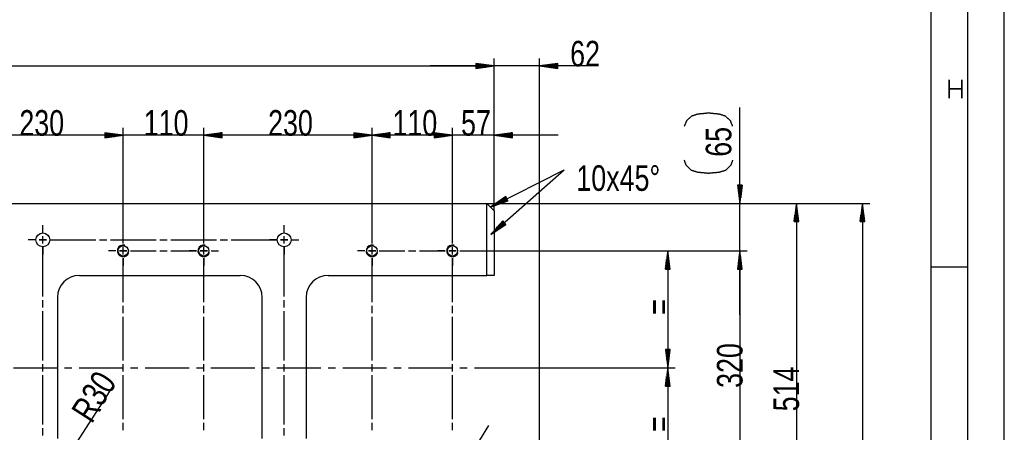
# Model space of a CAD drawing. Header units: millimetres. Extents: x 594 to 1189, y 0 to 841.
# Tile 13 of 16: x 1054 to 1189, y 448 to 504. Entities that reach past the tile are written whole.
import ezdxf

# ---------------------------------------------------------------- set-up
doc = ezdxf.new("R2010")
doc.units = ezdxf.units.MM
doc.layers.add('201', color=7, linetype='Continuous')
doc.styles.add('SEACAD_Arial', font='arial.ttf', dxfattribs={"width": 0.75})
doc.styles.add('SEACAD_simplex_shx', font='simplex.shx', dxfattribs={"width": 1.179})

msp = doc.modelspace()

# ---------------------------------------------------------------- linework, layer by layer
at = {"layer": '201', "color": 7, "linetype": 'Continuous'}
for p, q in [((1189, 0), (1189, 841)), ((1184, 5), (1184, 836)), ((1179, 10), (1179, 831)), ((743.48, 497.98), (1119.28, 497.98)), ((1133.21, 497.98), (1110.53, 497.98)), ((1119.28, 497.98), (1116.78, 498.31)), ((1116.78, 498.31), (1116.78, 497.65)), ((1119.28, 497.98), (1116.78, 498.31)), ((1116.78, 498.31), (1116.78, 497.65)), ((1116.78, 498.28), (1116.96, 498.28)), ((1116.78, 498.28), (1116.96, 498.28)), ((1116.78, 498.28), (1116.96, 498.28)), ((1116.78, 498.28), (1116.96, 498.28)), ((1116.78, 498.23), (1117.35, 498.23)), ((1116.78, 498.23), (1117.35, 498.23)), ((1116.78, 498.18), (1117.73, 498.18)), ((1116.78, 498.18), (1117.73, 498.18)), ((1116.78, 498.13), (1118.12, 498.13)), ((1116.78, 498.13), (1118.12, 498.13)), ((1116.78, 498.08), (1118.51, 498.08)), ((1116.78, 498.08), (1118.51, 498.08)), ((1116.78, 498.03), (1118.89, 498.03)), ((1116.78, 498.03), (1118.89, 498.03)), ((1116.78, 497.65), (1119.28, 497.98)), ((1116.78, 497.98), (1119.28, 497.98)), ((1116.78, 497.98), (1119.28, 497.98)), ((1116.78, 497.65), (1119.28, 497.98)), ((1116.78, 497.98), (1119.28, 497.98)), ((1116.78, 497.98), (1119.28, 497.98)), ((1116.78, 497.93), (1118.89, 497.93)), ((1116.78, 497.93), (1118.89, 497.93)), ((1119.28, 478.19), (1119.28, 498.98)), ((1119.28, 478.19), (1119.28, 498.98)), ((1125.48, 426.79), (1125.48, 498.98)), ((1127.98, 498.31), (1125.48, 497.98)), ((1125.48, 497.98), (1127.98, 497.65)), ((1127.98, 497.98), (1125.48, 497.98)), ((1127.98, 497.98), (1125.48, 497.98)), ((1127.98, 498.03), (1125.86, 498.03)), ((1127.98, 497.93), (1125.86, 497.93)), ((1127.98, 498.08), (1126.25, 498.08)), ((1127.98, 498.13), (1126.64, 498.13)), ((1127.98, 498.18), (1127.02, 498.18)), ((1127.98, 498.23), (1127.41, 498.23)), ((1127.98, 498.28), (1127.79, 498.28)), ((1127.98, 498.28), (1127.79, 498.28)), ((1127.98, 497.65), (1127.98, 498.31)), ((1116.78, 497.88), (1118.51, 497.88)), ((1116.78, 497.88), (1118.51, 497.88)), ((1116.78, 497.83), (1118.12, 497.83)), ((1116.78, 497.83), (1118.12, 497.83)), ((1116.78, 497.77), (1117.73, 497.77)), ((1116.78, 497.77), (1117.73, 497.77)), ((1116.78, 497.72), (1117.35, 497.72)), ((1116.78, 497.72), (1117.35, 497.72)), ((1116.78, 497.67), (1116.96, 497.67)), ((1116.78, 497.67), (1116.96, 497.67)), ((1116.78, 497.67), (1116.96, 497.67)), ((1116.78, 497.67), (1116.96, 497.67)), ((1127.98, 497.88), (1126.25, 497.88)), ((1127.98, 497.83), (1126.64, 497.83)), ((1127.98, 497.77), (1127.02, 497.77)), ((1127.98, 497.72), (1127.41, 497.72)), ((1127.98, 497.67), (1127.79, 497.67)), ((1127.98, 497.67), (1127.79, 497.67)), ((1152.86, 463.94), (1152.86, 492.28)), ((1068.58, 488.5), (1066.08, 488.83)), ((1066.08, 488.83), (1066.08, 488.17)), ((1068.58, 488.5), (1066.08, 488.83)), ((1066.08, 488.83), (1066.08, 488.17)), ((1066.08, 488.81), (1066.26, 488.81)), ((1066.08, 488.81), (1066.26, 488.81)), ((1066.08, 488.81), (1066.26, 488.81)), ((1066.08, 488.81), (1066.26, 488.81)), ((1066.08, 488.76), (1066.65, 488.76)), ((1066.08, 488.76), (1066.65, 488.76)), ((1066.08, 488.71), (1067.03, 488.71)), ((1066.08, 488.71), (1067.03, 488.71)), ((1066.08, 488.66), (1067.42, 488.66)), ((1066.08, 488.66), (1067.42, 488.66)), ((1066.08, 488.6), (1067.81, 488.6)), ((1066.08, 488.6), (1067.81, 488.6)), ((1066.08, 488.55), (1068.19, 488.55)), ((1066.08, 488.55), (1068.19, 488.55)), ((1068.58, 474.69), (1068.58, 489.5)), ((1068.58, 474.69), (1068.58, 489.5)), ((1079.58, 474.69), (1079.58, 489.5)), ((1079.58, 474.69), (1079.58, 489.5)), ((1082.08, 488.83), (1079.58, 488.5)), ((1082.08, 488.83), (1079.58, 488.5)), ((1082.08, 488.55), (1079.96, 488.55)), ((1082.08, 488.55), (1079.96, 488.55)), ((1082.08, 488.6), (1080.35, 488.6)), ((1082.08, 488.6), (1080.35, 488.6)), ((1082.08, 488.66), (1080.74, 488.66)), ((1082.08, 488.66), (1080.74, 488.66)), ((1082.08, 488.71), (1081.12, 488.71)), ((1082.08, 488.71), (1081.12, 488.71)), ((1082.08, 488.76), (1081.51, 488.76)), ((1082.08, 488.76), (1081.51, 488.76)), ((1082.08, 488.81), (1081.89, 488.81)), ((1082.08, 488.81), (1081.89, 488.81)), ((1082.08, 488.81), (1081.89, 488.81)), ((1082.08, 488.81), (1081.89, 488.81)), ((1082.08, 488.17), (1082.08, 488.83)), ((1082.08, 488.17), (1082.08, 488.83)), ((1102.58, 488.5), (1100.08, 488.83)), ((1100.08, 488.83), (1100.08, 488.17)), ((1100.08, 488.81), (1100.26, 488.81)), ((1100.08, 488.81), (1100.26, 488.81)), ((1100.08, 488.76), (1100.65, 488.76)), ((1100.08, 488.71), (1101.03, 488.71)), ((1100.08, 488.66), (1101.42, 488.66)), ((1100.08, 488.6), (1101.81, 488.6)), ((1100.08, 488.55), (1102.19, 488.55)), ((1102.58, 474.69), (1102.58, 489.5)), ((1102.58, 474.69), (1102.58, 489.5)), ((1105.08, 488.83), (1102.58, 488.5)), ((1105.08, 488.55), (1102.96, 488.55)), ((1105.08, 488.6), (1103.35, 488.6)), ((1105.08, 488.66), (1103.74, 488.66)), ((1105.08, 488.71), (1104.12, 488.71)), ((1105.08, 488.76), (1104.51, 488.76)), ((1105.08, 488.81), (1104.89, 488.81)), ((1105.08, 488.81), (1104.89, 488.81)), ((1105.08, 488.17), (1105.08, 488.83)), ((1113.58, 488.5), (1111.08, 488.83)), ((1111.08, 488.83), (1111.08, 488.17)), ((1113.58, 488.5), (1111.08, 488.83)), ((1111.08, 488.83), (1111.08, 488.17)), ((1111.08, 488.81), (1111.26, 488.81)), ((1111.08, 488.81), (1111.26, 488.81)), ((1111.08, 488.81), (1111.26, 488.81)), ((1111.08, 488.81), (1111.26, 488.81)), ((1111.08, 488.76), (1111.65, 488.76)), ((1111.08, 488.76), (1111.65, 488.76)), ((1111.08, 488.71), (1112.03, 488.71)), ((1111.08, 488.71), (1112.03, 488.71)), ((1111.08, 488.66), (1112.42, 488.66)), ((1111.08, 488.66), (1112.42, 488.66)), ((1111.08, 488.6), (1112.81, 488.6)), ((1111.08, 488.6), (1112.81, 488.6)), ((1111.08, 488.55), (1113.19, 488.55)), ((1111.08, 488.55), (1113.19, 488.55)), ((1113.58, 474.69), (1113.58, 489.5)), ((1113.58, 474.69), (1113.58, 489.5)), ((1119.28, 478.19), (1119.28, 489.5)), ((1121.78, 488.83), (1119.28, 488.5)), ((1121.78, 488.55), (1119.66, 488.55)), ((1121.78, 488.6), (1120.05, 488.6)), ((1121.78, 488.66), (1120.44, 488.66)), ((1121.78, 488.71), (1120.82, 488.71)), ((1121.78, 488.76), (1121.21, 488.76)), ((1121.78, 488.81), (1121.59, 488.81)), ((1121.78, 488.81), (1121.59, 488.81)), ((1121.78, 488.17), (1121.78, 488.83)), ((1068.58, 488.5), (1045.58, 488.5)), ((1088.33, 488.5), (1059.83, 488.5)), ((1066.08, 488.17), (1068.58, 488.5)), ((1066.08, 488.5), (1068.58, 488.5)), ((1066.08, 488.5), (1068.58, 488.5)), ((1066.08, 488.17), (1068.58, 488.5)), ((1066.08, 488.5), (1068.58, 488.5)), ((1066.08, 488.5), (1068.58, 488.5)), ((1066.08, 488.45), (1068.19, 488.45)), ((1066.08, 488.45), (1068.19, 488.45)), ((1066.08, 488.4), (1067.81, 488.4)), ((1066.08, 488.4), (1067.81, 488.4)), ((1066.08, 488.35), (1067.42, 488.35)), ((1066.08, 488.35), (1067.42, 488.35)), ((1066.08, 488.3), (1067.03, 488.3)), ((1066.08, 488.3), (1067.03, 488.3)), ((1066.08, 488.25), (1066.65, 488.25)), ((1066.08, 488.25), (1066.65, 488.25)), ((1066.08, 488.2), (1066.26, 488.2)), ((1066.08, 488.2), (1066.26, 488.2)), ((1066.08, 488.2), (1066.26, 488.2)), ((1066.08, 488.2), (1066.26, 488.2)), ((1102.58, 488.5), (1079.58, 488.5)), ((1079.58, 488.5), (1082.08, 488.17)), ((1082.08, 488.5), (1079.58, 488.5)), ((1082.08, 488.5), (1079.58, 488.5)), ((1079.58, 488.5), (1082.08, 488.17)), ((1082.08, 488.5), (1079.58, 488.5)), ((1082.08, 488.5), (1079.58, 488.5)), ((1082.08, 488.45), (1079.96, 488.45)), ((1082.08, 488.45), (1079.96, 488.45)), ((1082.08, 488.4), (1080.35, 488.4)), ((1082.08, 488.4), (1080.35, 488.4)), ((1082.08, 488.35), (1080.74, 488.35)), ((1082.08, 488.35), (1080.74, 488.35)), ((1082.08, 488.3), (1081.12, 488.3)), ((1082.08, 488.3), (1081.12, 488.3)), ((1082.08, 488.25), (1081.51, 488.25)), ((1082.08, 488.25), (1081.51, 488.25)), ((1082.08, 488.2), (1081.89, 488.2)), ((1082.08, 488.2), (1081.89, 488.2)), ((1082.08, 488.2), (1081.89, 488.2)), ((1082.08, 488.2), (1081.89, 488.2)), ((1100.08, 488.17), (1102.58, 488.5)), ((1100.08, 488.5), (1102.58, 488.5)), ((1100.08, 488.5), (1102.58, 488.5)), ((1100.08, 488.45), (1102.19, 488.45)), ((1100.08, 488.4), (1101.81, 488.4)), ((1100.08, 488.35), (1101.42, 488.35)), ((1100.08, 488.3), (1101.03, 488.3)), ((1100.08, 488.25), (1100.65, 488.25)), ((1100.08, 488.2), (1100.26, 488.2)), ((1100.08, 488.2), (1100.26, 488.2)), ((1113.58, 488.5), (1102.58, 488.5)), ((1102.58, 488.5), (1105.08, 488.17)), ((1105.08, 488.5), (1102.58, 488.5)), ((1105.08, 488.5), (1102.58, 488.5)), ((1105.08, 488.45), (1102.96, 488.45)), ((1105.08, 488.4), (1103.35, 488.4)), ((1105.08, 488.35), (1103.74, 488.35)), ((1105.08, 488.3), (1104.12, 488.3)), ((1105.08, 488.25), (1104.51, 488.25)), ((1128.03, 488.5), (1104.83, 488.5)), ((1105.08, 488.2), (1104.89, 488.2)), ((1105.08, 488.2), (1104.89, 488.2)), ((1111.08, 488.17), (1113.58, 488.5)), ((1111.08, 488.5), (1113.58, 488.5)), ((1111.08, 488.5), (1113.58, 488.5)), ((1111.08, 488.17), (1113.58, 488.5)), ((1111.08, 488.5), (1113.58, 488.5)), ((1111.08, 488.5), (1113.58, 488.5)), ((1111.08, 488.45), (1113.19, 488.45)), ((1111.08, 488.45), (1113.19, 488.45)), ((1111.08, 488.4), (1112.81, 488.4)), ((1111.08, 488.4), (1112.81, 488.4)), ((1111.08, 488.35), (1112.42, 488.35)), ((1111.08, 488.35), (1112.42, 488.35)), ((1111.08, 488.3), (1112.03, 488.3)), ((1111.08, 488.3), (1112.03, 488.3)), ((1111.08, 488.25), (1111.65, 488.25)), ((1111.08, 488.25), (1111.65, 488.25)), ((1111.08, 488.2), (1111.26, 488.2)), ((1111.08, 488.2), (1111.26, 488.2)), ((1111.08, 488.2), (1111.26, 488.2)), ((1111.08, 488.2), (1111.26, 488.2)), ((1119.28, 488.5), (1121.78, 488.17)), ((1121.78, 488.5), (1119.28, 488.5)), ((1121.78, 488.5), (1119.28, 488.5)), ((1121.78, 488.45), (1119.66, 488.45)), ((1121.78, 488.4), (1120.05, 488.4)), ((1121.78, 488.35), (1120.44, 488.35)), ((1121.78, 488.3), (1120.82, 488.3)), ((1121.78, 488.25), (1121.21, 488.25)), ((1121.78, 488.2), (1121.59, 488.2)), ((1121.78, 488.2), (1121.59, 488.2)), ((1118.78, 478.69), (1128.83, 483.76)), ((1118.8, 474.91), (1128.83, 483.76)), ((1153.19, 481.69), (1152.54, 481.69)), ((1152.54, 481.69), (1152.86, 479.19)), ((1152.56, 481.69), (1152.56, 481.5)), ((1152.56, 481.69), (1152.56, 481.5)), ((1152.61, 481.69), (1152.61, 481.12)), ((1152.66, 481.69), (1152.66, 480.73)), ((1152.71, 481.69), (1152.71, 480.35)), ((1152.76, 481.69), (1152.76, 479.96)), ((1152.81, 481.69), (1152.81, 479.57)), ((1152.86, 479.19), (1153.19, 481.69)), ((1152.86, 481.69), (1152.86, 479.19)), ((1152.86, 481.69), (1152.86, 479.19)), ((1152.92, 481.69), (1152.92, 479.57)), ((1152.97, 481.69), (1152.97, 479.96)), ((1153.02, 481.69), (1153.02, 480.35)), ((1153.07, 481.69), (1153.07, 480.73)), ((1153.12, 481.69), (1153.12, 481.12)), ((1153.17, 481.69), (1153.17, 481.5)), ((1153.17, 481.69), (1153.17, 481.5)), ((743.48, 479.19), (1118.28, 479.19)), ((1118.28, 479.19), (1170.61, 479.19)), ((1118.28, 479.19), (1161.6, 479.19)), ((1118.28, 479.19), (1153.86, 479.19)), ((1119.28, 478.19), (1118.28, 479.19)), ((1118.28, 469.34), (1118.28, 479.19)), ((1120.86, 480.11), (1118.78, 478.69)), ((1121.01, 479.81), (1118.78, 478.69)), ((1121.01, 479.81), (1118.78, 478.69)), ((1118.78, 478.69), (1121.16, 479.52)), ((1120.99, 479.86), (1119.1, 478.91)), ((1121.03, 479.77), (1119.15, 478.82)), ((1120.96, 479.91), (1119.42, 479.13)), ((1121.06, 479.72), (1119.51, 478.94)), ((1120.94, 479.95), (1119.74, 479.35)), ((1121.08, 479.68), (1119.88, 479.07)), ((1120.92, 480), (1120.06, 479.56)), ((1121.1, 479.63), (1120.25, 479.2)), ((1120.9, 480.04), (1120.39, 479.78)), ((1121.12, 479.59), (1120.61, 479.33)), ((1120.87, 480.09), (1120.71, 480)), ((1120.87, 480.09), (1120.71, 480)), ((1121.16, 479.52), (1120.86, 480.11)), ((1121.15, 479.54), (1120.98, 479.46)), ((1121.15, 479.54), (1120.98, 479.46)), ((1160.6, 479.19), (1160.27, 476.69)), ((1160.6, 479.19), (1160.6, 427.79)), ((1160.92, 476.69), (1160.6, 479.19)), ((1160.6, 476.69), (1160.6, 479.19)), ((1160.6, 476.69), (1160.6, 479.19)), ((1169.61, 479.19), (1169.28, 476.69)), ((1169.61, 479.19), (1169.61, 403.29)), ((1169.94, 476.69), (1169.61, 479.19)), ((1169.61, 476.69), (1169.61, 479.19)), ((1169.61, 476.69), (1169.61, 479.19)), ((1119.28, 478.19), (1119.28, 469.34)), ((1160.44, 476.69), (1160.44, 478.03)), ((1160.49, 476.69), (1160.49, 478.42)), ((1160.54, 476.69), (1160.54, 478.8)), ((1160.65, 476.69), (1160.65, 478.8)), ((1160.7, 476.69), (1160.7, 478.42)), ((1160.75, 476.69), (1160.75, 478.03)), ((1169.46, 476.69), (1169.46, 478.03)), ((1169.51, 476.69), (1169.51, 478.42)), ((1169.56, 476.69), (1169.56, 478.8)), ((1169.66, 476.69), (1169.66, 478.8)), ((1169.71, 476.69), (1169.71, 478.42)), ((1169.77, 476.69), (1169.77, 478.03)), ((1120.46, 476.82), (1118.8, 474.91)), ((1120.67, 476.57), (1118.8, 474.91)), ((1120.67, 476.57), (1118.8, 474.91)), ((1120.64, 476.61), (1119.06, 475.21)), ((1120.71, 476.53), (1119.12, 475.13)), ((1120.61, 476.64), (1119.31, 475.5)), ((1120.74, 476.49), (1119.45, 475.35)), ((1120.57, 476.68), (1119.57, 475.79)), ((1120.77, 476.45), (1119.77, 475.57)), ((1120.54, 476.72), (1119.82, 476.09)), ((1120.51, 476.76), (1120.08, 476.38)), ((1120.81, 476.42), (1120.09, 475.78)), ((1120.47, 476.8), (1120.33, 476.67)), ((1120.47, 476.8), (1120.33, 476.67)), ((1120.89, 476.32), (1120.46, 476.82)), ((1160.27, 476.69), (1160.92, 476.69)), ((1160.29, 476.69), (1160.29, 476.87)), ((1160.29, 476.69), (1160.29, 476.87)), ((1160.34, 476.69), (1160.34, 477.26)), ((1160.39, 476.69), (1160.39, 477.64)), ((1160.8, 476.69), (1160.8, 477.64)), ((1160.85, 476.69), (1160.85, 477.26)), ((1160.9, 476.69), (1160.9, 476.87)), ((1160.9, 476.69), (1160.9, 476.87)), ((1169.28, 476.69), (1169.94, 476.69)), ((1169.31, 476.69), (1169.31, 476.87)), ((1169.31, 476.69), (1169.31, 476.87)), ((1169.36, 476.69), (1169.36, 477.26)), ((1169.41, 476.69), (1169.41, 477.64)), ((1169.82, 476.69), (1169.82, 477.64)), ((1169.87, 476.69), (1169.87, 477.26)), ((1169.92, 476.69), (1169.92, 476.87)), ((1169.92, 476.69), (1169.92, 476.87)), ((1057.58, 475.19), (1057.58, 476.19)), ((1057.58, 475.19), (1057.58, 476.19)), ((1090.58, 475.19), (1090.58, 476.19)), ((1090.58, 475.19), (1090.58, 476.19)), ((1118.8, 474.91), (1120.89, 476.32)), ((1120.84, 476.38), (1120.41, 476)), ((1120.88, 476.34), (1120.74, 476.22)), ((1120.88, 476.34), (1120.74, 476.22)), ((1056.58, 474.19), (1055.58, 474.19)), ((1056.58, 474.19), (1055.58, 474.19)), ((1057.08, 474.19), (1058.08, 474.19)), ((1058.08, 474.19), (1057.08, 474.19)), ((1057.58, 473.69), (1057.58, 474.69)), ((1057.58, 473.69), (1057.58, 474.69)), ((1058.58, 474.19), (1064.83, 474.19)), ((1058.58, 474.19), (1059.58, 474.19)), ((1065.33, 474.19), (1066.33, 474.19)), ((1066.83, 474.19), (1073.08, 474.19)), ((1068.58, 473.69), (1068.58, 474.69)), ((1068.58, 473.69), (1068.58, 474.69)), ((1073.58, 474.19), (1074.58, 474.19)), ((1075.08, 474.19), (1081.33, 474.19)), ((1079.58, 473.69), (1079.58, 474.69)), ((1079.58, 473.69), (1079.58, 474.69)), ((1081.83, 474.19), (1082.83, 474.19)), ((1083.33, 474.19), (1089.58, 474.19)), ((1089.58, 474.19), (1088.58, 474.19)), ((1090.08, 474.19), (1091.08, 474.19)), ((1091.08, 474.19), (1090.08, 474.19)), ((1090.58, 473.69), (1090.58, 474.69)), ((1090.58, 473.69), (1090.58, 474.69)), ((1091.58, 474.19), (1092.58, 474.19)), ((1091.58, 474.19), (1092.58, 474.19)), ((1102.58, 473.69), (1102.58, 474.69)), ((1102.58, 473.69), (1102.58, 474.69)), ((1113.58, 473.69), (1113.58, 474.69)), ((1113.58, 473.69), (1113.58, 474.69)), ((1057.58, 473.19), (1057.58, 472.19)), ((1057.58, 466.44), (1057.58, 473.19)), ((1067.58, 472.69), (1066.58, 472.69)), ((1067.58, 472.69), (1066.58, 472.69)), ((1068.08, 472.69), (1069.08, 472.69)), ((1069.08, 472.69), (1068.08, 472.69)), ((1068.58, 472.19), (1068.58, 473.19)), ((1068.58, 472.19), (1068.58, 473.19)), ((1069.58, 472.69), (1073.08, 472.69)), ((1069.58, 472.69), (1070.58, 472.69)), ((1073.58, 472.69), (1074.58, 472.69)), ((1075.08, 472.69), (1078.58, 472.69)), ((1078.58, 472.69), (1077.58, 472.69)), ((1080.08, 472.69), (1079.08, 472.69)), ((1079.08, 472.69), (1080.08, 472.69)), ((1079.58, 472.19), (1079.58, 473.19)), ((1079.58, 472.19), (1079.58, 473.19)), ((1080.58, 472.69), (1081.58, 472.69)), ((1080.58, 472.69), (1081.58, 472.69)), ((1090.58, 473.19), (1090.58, 472.19)), ((1090.58, 466.44), (1090.58, 473.19)), ((1101.58, 472.69), (1100.58, 472.69)), ((1101.58, 472.69), (1100.58, 472.69)), ((1103.08, 472.69), (1102.08, 472.69)), ((1102.08, 472.69), (1103.08, 472.69)), ((1102.58, 472.19), (1102.58, 473.19)), ((1102.58, 472.19), (1102.58, 473.19)), ((1103.58, 472.69), (1104.58, 472.69)), ((1103.58, 472.69), (1107.08, 472.69)), ((1107.58, 472.69), (1108.58, 472.69)), ((1109.08, 472.69), (1112.58, 472.69)), ((1112.58, 472.69), (1111.58, 472.69)), ((1114.08, 472.69), (1113.08, 472.69)), ((1113.08, 472.69), (1114.08, 472.69)), ((1113.58, 472.19), (1113.58, 473.19)), ((1113.58, 472.19), (1113.58, 473.19)), ((1114.58, 472.69), (1115.58, 472.69)), ((1114.58, 472.69), (1115.58, 472.69)), ((1115.58, 472.69), (1153.86, 472.69)), ((1115.58, 472.69), (1144, 472.69)), ((1115.58, 472.69), (1153.86, 472.69)), ((1143, 472.69), (1142.67, 470.19)), ((1143, 472.69), (1143, 456.69)), ((1143.33, 470.19), (1143, 472.69)), ((1143, 470.19), (1143, 472.69)), ((1143, 470.19), (1143, 472.69)), ((1152.86, 472.69), (1152.54, 470.19)), ((1152.86, 472.69), (1152.54, 470.19)), ((1152.86, 472.69), (1152.86, 440.69)), ((1153.19, 470.19), (1152.86, 472.69)), ((1152.86, 470.19), (1152.86, 472.69)), ((1152.86, 470.19), (1152.86, 472.69)), ((1153.19, 470.19), (1152.86, 472.69)), ((1152.86, 470.19), (1152.86, 472.69)), ((1152.86, 470.19), (1152.86, 472.69)), ((1068.58, 471.69), (1068.58, 470.69)), ((1068.58, 465.69), (1068.58, 471.69)), ((1079.58, 465.69), (1079.58, 471.69)), ((1079.58, 471.69), (1079.58, 470.69)), ((1102.58, 465.69), (1102.58, 471.69)), ((1102.58, 471.69), (1102.58, 470.69)), ((1113.58, 465.69), (1113.58, 471.69)), ((1113.58, 471.69), (1113.58, 470.69)), ((1142.8, 470.19), (1142.8, 471.14)), ((1142.85, 470.19), (1142.85, 471.53)), ((1142.9, 470.19), (1142.9, 471.92)), ((1142.95, 470.19), (1142.95, 472.3)), ((1143.05, 470.19), (1143.05, 472.3)), ((1143.1, 470.19), (1143.1, 471.92)), ((1143.15, 470.19), (1143.15, 471.53)), ((1143.2, 470.19), (1143.2, 471.14)), ((1152.66, 470.19), (1152.66, 471.14)), ((1152.66, 470.19), (1152.66, 471.14)), ((1152.71, 470.19), (1152.71, 471.53)), ((1152.71, 470.19), (1152.71, 471.53)), ((1152.76, 470.19), (1152.76, 471.92)), ((1152.76, 470.19), (1152.76, 471.92)), ((1152.81, 470.19), (1152.81, 472.3)), ((1152.81, 470.19), (1152.81, 472.3)), ((1152.92, 470.19), (1152.92, 472.3)), ((1152.92, 470.19), (1152.92, 472.3)), ((1152.97, 470.19), (1152.97, 471.92)), ((1152.97, 470.19), (1152.97, 471.92)), ((1153.02, 470.19), (1153.02, 471.53)), ((1153.02, 470.19), (1153.02, 471.53)), ((1153.07, 470.19), (1153.07, 471.14)), ((1153.07, 470.19), (1153.07, 471.14)), ((1142.67, 470.19), (1143.33, 470.19)), ((1142.7, 470.19), (1142.7, 470.37)), ((1142.7, 470.19), (1142.7, 470.37)), ((1142.75, 470.19), (1142.75, 470.76)), ((1143.25, 470.19), (1143.25, 470.76)), ((1143.3, 470.19), (1143.3, 470.37)), ((1143.3, 470.19), (1143.3, 470.37)), ((1152.54, 470.19), (1153.19, 470.19)), ((1152.54, 470.19), (1153.19, 470.19)), ((1152.56, 470.19), (1152.56, 470.37)), ((1152.56, 470.19), (1152.56, 470.37)), ((1152.56, 470.19), (1152.56, 470.37)), ((1152.56, 470.19), (1152.56, 470.37)), ((1152.61, 470.19), (1152.61, 470.76)), ((1152.61, 470.19), (1152.61, 470.76)), ((1153.12, 470.19), (1153.12, 470.76)), ((1153.12, 470.19), (1153.12, 470.76)), ((1153.17, 470.19), (1153.17, 470.37)), ((1153.17, 470.19), (1153.17, 470.37)), ((1153.17, 470.19), (1153.17, 470.37)), ((1153.17, 470.19), (1153.17, 470.37)), ((1179, 470.5), (1184, 470.5)), ((1062.58, 469.34), (1084.58, 469.34)), ((1096.58, 469.34), (1118.28, 469.34)), ((1119.28, 469.34), (1118.28, 469.34)), ((1057.58, 464.94), (1057.58, 465.94)), ((1059.58, 466.34), (1059.58, 447.04)), ((1087.58, 447.04), (1087.58, 466.34)), ((1090.58, 464.94), (1090.58, 465.94)), ((1093.58, 466.34), (1093.58, 447.04)), ((1057.58, 457.69), (1057.58, 464.44)), ((1068.58, 464.19), (1068.58, 465.19)), ((1079.58, 464.19), (1079.58, 465.19)), ((1090.58, 457.69), (1090.58, 464.44)), ((1102.58, 464.19), (1102.58, 465.19)), ((1113.58, 464.19), (1113.58, 465.19)), ((1068.58, 457.69), (1068.58, 463.69)), ((1079.58, 457.69), (1079.58, 463.69)), ((1102.58, 457.69), (1102.58, 463.69)), ((1113.58, 457.69), (1113.58, 463.69)), ((1143.33, 459.19), (1142.67, 459.19)), ((1142.67, 459.19), (1143, 456.69)), ((1142.7, 459.19), (1142.7, 459)), ((1142.7, 459.19), (1142.7, 459)), ((1142.75, 459.19), (1142.75, 458.62)), ((1142.8, 459.19), (1142.8, 458.23)), ((1142.85, 459.19), (1142.85, 457.85)), ((1142.9, 459.19), (1142.9, 457.46)), ((1142.95, 459.19), (1142.95, 457.07)), ((1143, 456.69), (1143.33, 459.19)), ((1143, 459.19), (1143, 456.69)), ((1143, 459.19), (1143, 456.69)), ((1143.05, 459.19), (1143.05, 457.07)), ((1143.1, 459.19), (1143.1, 457.46)), ((1143.15, 459.19), (1143.15, 457.85)), ((1143.2, 459.19), (1143.2, 458.23)), ((1143.25, 459.19), (1143.25, 458.62)), ((1143.3, 459.19), (1143.3, 459)), ((1143.3, 459.19), (1143.3, 459)), ((1053.56, 456.69), (1059.56, 456.69)), ((1057.58, 456.19), (1057.58, 457.19)), ((1060.56, 456.69), (1061.56, 456.69)), ((1062.56, 456.69), (1068.56, 456.69)), ((1068.58, 456.19), (1068.58, 457.19)), ((1069.56, 456.69), (1070.56, 456.69)), ((1071.56, 456.69), (1077.57, 456.69)), ((1078.57, 456.69), (1079.57, 456.69)), ((1079.58, 456.19), (1079.58, 457.19)), ((1080.57, 456.69), (1086.57, 456.69)), ((1087.57, 456.69), (1088.57, 456.69)), ((1089.57, 456.69), (1095.57, 456.69)), ((1090.58, 456.19), (1090.58, 457.19)), ((1096.57, 456.69), (1097.57, 456.69)), ((1098.57, 456.69), (1104.57, 456.69)), ((1102.58, 456.19), (1102.58, 457.19)), ((1105.57, 456.69), (1106.57, 456.69)), ((1107.57, 456.69), (1113.58, 456.69)), ((1113.58, 456.19), (1113.58, 457.19)), ((1114.58, 456.69), (1115.58, 456.69)), ((1116.58, 456.69), (1122.58, 456.69)), ((1122.58, 456.69), (1144, 456.69)), ((1122.58, 456.69), (1144, 456.69)), ((1143, 456.69), (1142.67, 454.19)), ((1142.95, 454.19), (1142.95, 456.3)), ((1143, 456.69), (1143, 440.69)), ((1143.33, 454.19), (1143, 456.69)), ((1143, 454.19), (1143, 456.69)), ((1143, 454.19), (1143, 456.69)), ((1143.05, 454.19), (1143.05, 456.3)), ((1057.58, 448.94), (1057.58, 455.69)), ((1068.58, 449.69), (1068.58, 455.69)), ((1079.58, 449.69), (1079.58, 455.69)), ((1090.58, 448.94), (1090.58, 455.69)), ((1102.58, 449.69), (1102.58, 455.69)), ((1113.58, 449.69), (1113.58, 455.69)), ((1142.8, 454.19), (1142.8, 455.14)), ((1142.85, 454.19), (1142.85, 455.53)), ((1142.9, 454.19), (1142.9, 455.92)), ((1143.1, 454.19), (1143.1, 455.92)), ((1143.15, 454.19), (1143.15, 455.53)), ((1143.2, 454.19), (1143.2, 455.14)), ((1060.95, 444.52), (1067.29, 454.33)), ((1142.67, 454.19), (1143.33, 454.19)), ((1142.7, 454.19), (1142.7, 454.37)), ((1142.7, 454.19), (1142.7, 454.37)), ((1142.75, 454.19), (1142.75, 454.76)), ((1143.25, 454.19), (1143.25, 454.76)), ((1143.3, 454.19), (1143.3, 454.37)), ((1143.3, 454.19), (1143.3, 454.37)), ((1057.58, 447.44), (1057.58, 448.44)), ((1068.58, 448.19), (1068.58, 449.19)), ((1079.58, 448.19), (1079.58, 449.19)), ((1090.58, 447.44), (1090.58, 448.44)), ((1102.58, 448.19), (1102.58, 449.19)), ((1107.81, 431.22), (1118.55, 448.84)), ((1113.58, 448.19), (1113.58, 449.19))]:
    msp.add_line(p, q, dxfattribs=at)
for centre, radius in [((1057.58, 474.19), 0.95), ((1090.58, 474.19), 0.95), ((1068.58, 472.69), 0.7), ((1079.58, 472.69), 0.7), ((1102.58, 472.69), 0.7), ((1113.58, 472.69), 0.7)]:
    msp.add_circle(centre, radius, dxfattribs=at)
for centre, radius, start, end in [((1068.58, 472.69), 0.8, 75, 345), ((1079.58, 472.69), 0.8, 75, 345), ((1102.58, 472.69), 0.8, 75, 345), ((1113.58, 472.69), 0.8, 75, 345), ((1062.58, 466.34), 3, 90, 180), ((1084.58, 466.34), 3, 0, 90), ((1096.58, 466.34), 3, 90, 180)]:
    msp.add_arc(centre, radius, start, end, dxfattribs=at)
for points, knots in [([(1151.87, 489.74), (1151.6, 490.43), (1150.91, 491.11), (1150.01, 491.39), (1149.19, 491.46), (1148.57, 491.53), (1147.95, 491.46), (1147.12, 491.39), (1146.23, 491.11), (1145.54, 490.43), (1145.26, 489.74)], [0, 0, 0.090344, 0.208956, 0.323045, 0.424043, 0.500002, 0.575951, 0.676958, 0.791048, 0.90966, 1, 1]), ([(1151.87, 485.08), (1151.6, 484.39), (1150.91, 483.7), (1150.01, 483.42), (1149.19, 483.35), (1148.57, 483.28), (1147.95, 483.35), (1147.12, 483.42), (1146.23, 483.7), (1145.54, 484.39), (1145.26, 485.08)], [0, 0, 0.090343, 0.208958, 0.323046, 0.424043, 0.500002, 0.57595, 0.676958, 0.791045, 0.909661, 1, 1])]:
    msp.add_open_spline(points, degree=1, knots=knots, dxfattribs=at)

# ---------------------------------------------------------------- texts
at = {"layer": '201', "attachment_point": 7}
for s, insert, char_height, width, style in [('{\\fArial|b0||i0||c0|p34;\\C7;\\H3.5;\\W0.75;62}', (1129.66, 497.86), 3.5, 5.4783, 'SEACAD_Arial'), ('{\\fsimplex|b0||i0||c0|p34;\\C7;\\H2.5;\\W1.148;H}', (1180.97, 493.56), 2.5, 7.1698, 'SEACAD_simplex_shx'), ('{\\fArial|b0||i0||c0|p34;\\C7;\\H3.5;\\W0.75;230}', (1054.38, 488.39), 3.5, 8.2174, 'SEACAD_Arial'), ('{\\fArial|b0||i0||c0|p34;\\C7;\\H3.5;\\W0.75;110}', (1071.38, 488.39), 3.5, 8.2174, 'SEACAD_Arial'), ('{\\fArial|b0||i0||c0|p34;\\C7;\\H3.5;\\W0.75;230}', (1088.38, 488.39), 3.5, 8.2174, 'SEACAD_Arial'), ('{\\fArial|b0||i0||c0|p34;\\C7;\\H3.5;\\W0.75;110}', (1105.38, 488.39), 3.5, 8.2174, 'SEACAD_Arial'), ('{\\fArial|b0||i0||c0|p34;\\C7;\\H3.5;\\W0.75;57}', (1114.75, 488.39), 3.5, 5.4783, 'SEACAD_Arial'), ('{\\fArial|b0||i0||c0|p34;\\C7;\\H3.5;\\W0.75;10x45°}', (1130.51, 480.85), 3.5, 15.2935, 'SEACAD_Arial')]:
    msp.add_mtext(s, dxfattribs=dict(at, insert=insert, char_height=char_height, width=width, style=style))
at = {"layer": '201', "char_height": 3.5, "attachment_point": 7, "style": 'SEACAD_Arial'}
for s, insert, width, rotation in [('{\\fArial|b0||i0||c0|p34;\\C7;\\H3.5;\\W0.75;65}', (1151.74, 485.56), 5.4783, 90), ('{\\fArial|b0||i0||c0|p34;\\C7;\\H3.5;\\W0.75;=}', (1143.5, 463.95), 2.8152, 90), ('{\\fArial|b0||i0||c0|p34;\\C7;\\H3.5;\\W0.75;320}', (1153.27, 453.96), 8.2174, 90), ('{\\fArial|b0||i0||c0|p34;\\C7;\\H3.5;\\W0.75;514}', (1161, 450.76), 8.2174, 90), ('{\\fArial|b0||i0||c0|p34;\\C7;\\H3.5;\\W0.75;30}', (1065.63, 451.23), 5.4783, 57.1484), ('{\\fArial|b0||i0||c0|p34;\\C7;\\H3.5;\\W0.75;R}', (1064.27, 448.96), 3.5, 57.1484), ('{\\fArial|b0||i0||c0|p34;\\C7;\\H3.5;\\W0.75;=}', (1143.5, 447.95), 2.8152, 90)]:
    msp.add_mtext(s, dxfattribs=dict(at, insert=insert, width=width, rotation=rotation))

doc.saveas('drawing.dxf')
